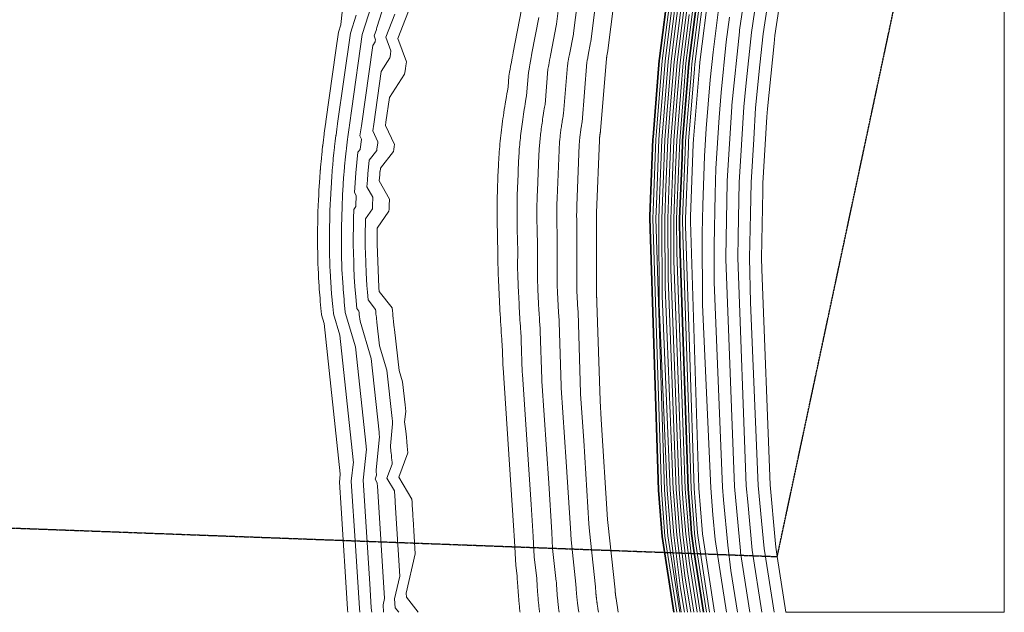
# Model space of a CAD drawing. Header units: inches. Extents: x -4231 to 8331, y -2103 to 3871.
# Tile 5 of 6: x 3372 to 8331, y -2103 to 884. Entities that reach past the tile are written whole.
import ezdxf

# ---------------------------------------------------------------- set-up
doc = ezdxf.new("R2010")
doc.units = ezdxf.units.IN
doc.header["$MEASUREMENT"] = 0
doc.linetypes.add('PHANTOM2', pattern=[1.25, 0.625, -0.125, 0.125, -0.125, 0.125, -0.125])
doc.layers.add('C-PROP', color=1, linetype='PHANTOM2')
doc.layers.add('C-TOPO-MAJR', color=2, linetype='Continuous', lineweight=35)
doc.layers.add('C-TOPO-MINR', color=3, linetype='Continuous', lineweight=9)

msp = doc.modelspace()

# ---------------------------------------------------------------- linework, layer by layer
at = {"layer": 'C-PROP'}
for p, q in [((7187.2, -1822.4), (8151.6, 2712.2)), ((-1986.1, -1479.6), (7187.2, -1822.4))]:
    msp.add_line(p, q, dxfattribs=at)
at = {"layer": 'C-TOPO-MAJR'}
msp.add_lwpolyline([(6666.1, -2103.4), (6606.9, -1721.2), (6588.8, -1488.3), (6545.7, -117.2), (6546.1, -107.2), (6561.1, 281.7), (6561.9, 291.5), (6593.4, 678.5), (6594.6, 688.3), (6642.4, 1069.8)], dxfattribs=at)
at = {"layer": 'C-TOPO-MAJR', "elevation": 120}
msp.add_lwpolyline([(6815.1, -2103.4), (6766.9, -1791.2), (6756.2, -1706.2), (6750.1, -1628.2), (6738.6, -1480.9), (6696.3, -243.6), (6695.7, -120.1), (6707.6, 187.9), (6710.9, 272.7), (6735.7, 578.7), (6742.6, 663.2), (6780.4, 964.6)], dxfattribs=at)
at = {"layer": 'C-TOPO-MINR'}
for points, elevation in [([(8330.6, 3871.5), (8330.6, -2103.4), (7231, -2103.4), (7187.2, -1822.4), (7180.6, -1775.3), (7177.3, -1739), (7151.5, -1460.7), (7109.3, -375.1), (7108.2, -316.3), (7114.6, 19.3), (7115.4, 60.4), (7135.3, 393.9), (7137.8, 434.9), (7171.7, 764.4), (7175.9, 804.9), (7223.6, 1126.7)], 228), ([(5065.5, 1565.3), (4989.8, 860.4), (4989.6, 858.3), (4977.9, 821.8), (4964.7, 728.5), (4914.2, 370.2), (4913.8, 367.2), (4907.7, 323), (4906.1, 311.2), (4905.5, 306.9), (4900, 262.9), (4898.7, 251.7), (4898.3, 249), (4898.3, 248.3), (4898, 245.6), (4893.3, 201.8), (4892.1, 190.7), (4891.8, 188), (4891.8, 187.4), (4891.5, 184.7), (4887.6, 141.3), (4886.6, 130.2), (4886.4, 127.7), (4886.4, 127.1), (4886.2, 124.7), (4883, 81.7), (4882.2, 70.2), (4881.9, 65.6), (4879.3, 23.3), (4878.7, 12), (4878.5, 7.8), (4876.6, -33.7), (4876, -44.8), (4875.9, -48.7), (4874.5, -89.2), (4874.2, -100), (4874.1, -103.6), (4873.2, -142.9), (4873, -153.4), (4872.9, -156.8), (4872.5, -194.8), (4872.4, -204.9), (4872.4, -208.3), (4872.4, -245), (4872.4, -254.8), (4872.4, -259.2), (4873, -295.4), (4873.1, -304.6), (4873.1, -307.2), (4873.1, -307.8), (4873.2, -310.4), (4874.3, -347.3), (4874.6, -356.7), (4874.7, -359.4), (4874.7, -360.1), (4874.9, -362.8), (4876.7, -401.5), (4877.2, -411.4), (4877.3, -414), (4877.4, -414.7), (4877.5, -417.3), (4880.2, -458.9), (4880.9, -470.2), (4881.3, -474.8), (4884.9, -520.5), (4885.9, -532.7), (4886.2, -536.6), (4890.9, -587.5), (4892.1, -600.9), (4892.4, -604.1), (4905.3, -647.4), (4986.3, -1404.5), (4986.5, -1406.4), (4986.7, -1408.4), (4982.6, -1447.5), (4990.9, -1578), (5023.2, -2085.4), (5023.5, -2088.9), (5024.6, -2103.4)], -12), ([(7049.5, -2103.4), (7002.7, -1802.3), (7001.6, -1793.9), (6971.5, -1469.5), (6928.3, -324), (6928.2, -311.7), (6935.4, 63.1), (6935.7, 71.6), (6958.1, 445.2), (6958.7, 453.6), (6996.8, 823.1), (6997.8, 831.4), (7051.5, 1192.9)], 192), ([(6187.8, -2103.4), (6187.3, -2100.1), (6186.5, -2094.7), (6185.9, -2090.6), (6185.3, -2086.4), (6184.7, -2081.8), (6184, -2077.1), (6183.5, -2073.2), (6183, -2069.4), (6182.4, -2065.3), (6181.9, -2061.2), (6181.5, -2057.5), (6181, -2053.9), (6180.6, -2050.2), (6180.1, -2046.5), (6179.7, -2043), (6179.4, -2039.5), (6179, -2036.1), (6178.6, -2032.7), (6178.3, -2029.2), (6178, -2025.7), (6177.7, -2022.5), (6177.4, -2019.3), (6177, -2015.6), (6176.7, -2012), (6176.5, -2008.9), (6176.2, -2005.8), (6175.9, -2001.9), (6175.7, -1998.1), (6175.4, -1995), (6175.2, -1991.8), (6174.9, -1987.6), (6174.6, -1983.5), (6174.4, -1980.2), (6174.2, -1977), (6173.7, -1968.1), (6173.5, -1964.8), (6173.3, -1961.4), (6148.7, -1737.5), (6145.5, -1678.9), (6124.6, -1345.2), (6099.5, -971.1), (6099, -963.6), (6088.9, -638.6), (6088.4, -631.2), (6087.2, -612.8), (6086.7, -604.9), (6086.2, -597.1), (6085.7, -588), (6085.1, -578.9), (6084.7, -571), (6084.2, -563), (6083.7, -553.9), (6083.2, -544.8), (6082.8, -536.8), (6082.4, -528.7), (6081.9, -519.7), (6081.5, -510.7), (6081.1, -502.7), (6080.7, -494.7), (6080.3, -485.8), (6079.9, -476.8), (6079.6, -469), (6079.3, -461.1), (6079, -452.2), (6078.7, -443.4), (6078.4, -435.7), (6078.9, -199.1), (6078.7, -191.4), (6078.4, -182.7), (6078.2, -174.1), (6078, -166.6), (6077.8, -159.1), (6077.6, -150.7), (6077.5, -142.3), (6077.4, -135.1), (6077.3, -128), (6077.2, -119.8), (6077.1, -111.7), (6077.1, -104.8), (6077.1, -98), (6077.1, -90.2), (6077.1, -82.5), (6077.2, -75.9), (6077.2, -69.3), (6077.4, -62.1), (6077.5, -54.8), (6077.7, -48.4), (6077.9, -42.1), (6078.1, -35.2), (6078.4, -28.3), (6078.6, -22), (6078.9, -15.8), (6088.3, 225.8), (6088.7, 232.4), (6089, 239), (6089.5, 245.3), (6089.9, 251.6), (6090.4, 258), (6090.9, 264.5), (6091.5, 270.9), (6092.1, 277.3), (6092.7, 283.7), (6093.3, 290), (6094.1, 296.7), (6094.8, 303.4), (6095.6, 309.8), (6096.4, 316.2), (6097.3, 323.3), (6098.2, 330.4), (6099.1, 336.9), (6100.1, 343.4), (6101.2, 351.1), (6102.4, 358.8), (6103.4, 365.4), (6104.4, 372), (6105.8, 380.4), (6107.2, 388.9), (6108.4, 395.7), (6109.5, 402.5), (6111.2, 411.8), (6130.7, 652.5), (6132.4, 661.8), (6133.5, 668.5), (6134.8, 675.2), (6136.6, 685.3), (6138.5, 695.5), (6139.7, 701.9), (6140.9, 708.3), (6160.4, 810.7), (6161.5, 816.7), (6191.3, 1054.2)], -36), ([(6287.4, -2103.4), (6284.2, -2085), (6283.8, -2081.9), (6283.3, -2078.8), (6282.7, -2075), (6282.1, -2071.2), (6281.7, -2068.3), (6281.2, -2065.5), (6280.7, -2062.1), (6280.2, -2058.8), (6279.9, -2056.2), (6279.5, -2053.6), (6279.1, -2050.7), (6278.7, -2047.8), (6278.4, -2045.4), (6278, -2043), (6277.7, -2040.4), (6277.4, -2037.8), (6277.1, -2035.5), (6276.8, -2033.3), (6276.5, -2031), (6276.3, -2028.7), (6276, -2026.5), (6275.8, -2024.3), (6275.5, -2022.1), (6275.3, -2020), (6275.1, -2017.8), (6274.9, -2015.6), (6274.7, -2013.6), (6274.5, -2011.6), (6274.3, -2009.3), (6274.1, -2007.1), (6274, -2005.1), (6273.8, -2003.2), (6273.6, -2000.8), (6273.5, -1998.4), (6273.3, -1996.4), (6273.2, -1994.5), (6273, -1991.9), (6272.8, -1989.2), (6272.7, -1987.2), (6272.6, -1985.2), (6272.2, -1979.7), (6272.1, -1977.6), (6272, -1975.5), (6241.1, -1694.1), (6239.1, -1657.5), (6212.9, -1238), (6197.2, -1004.2), (6196.9, -999.5), (6184.2, -591.1), (6183.9, -586.5), (6183.1, -575), (6182.8, -570.1), (6182.5, -565.2), (6182.2, -559.5), (6181.8, -553.8), (6181.5, -548.8), (6181.3, -543.9), (6180.9, -538.2), (6180.6, -532.5), (6180.4, -527.5), (6180.1, -522.4), (6179.8, -516.8), (6179.5, -511.2), (6179.3, -506.2), (6179.1, -501.2), (6178.8, -495.6), (6178.6, -490), (6178.4, -485.1), (6178.2, -480.2), (6178, -474.6), (6177.8, -469.1), (6177.6, -464.3), (6178.3, -166.9), (6178.1, -162.1), (6178, -156.7), (6177.8, -151.3), (6177.7, -146.6), (6177.6, -141.9), (6177.5, -136.7), (6177.4, -131.4), (6177.3, -126.9), (6177.2, -122.5), (6177.2, -117.4), (6177.1, -112.3), (6177.1, -108), (6177.1, -103.7), (6177.1, -98.9), (6177.1, -94), (6177.2, -89.9), (6177.2, -85.8), (6177.3, -81.3), (6177.4, -76.7), (6177.5, -72.8), (6177.6, -68.8), (6177.8, -64.5), (6177.9, -60.2), (6178.1, -56.3), (6178.3, -52.3), (6190.1, 251.3), (6190.3, 255.4), (6190.5, 259.5), (6190.8, 263.5), (6191.1, 267.4), (6191.4, 271.4), (6191.7, 275.4), (6192, 279.5), (6192.4, 283.5), (6192.8, 287.4), (6193.2, 291.4), (6193.7, 295.6), (6194.1, 299.8), (6194.6, 303.8), (6195.1, 307.8), (6195.7, 312.2), (6196.3, 316.6), (6196.8, 320.7), (6197.4, 324.7), (6198.1, 329.6), (6198.8, 334.4), (6199.5, 338.5), (6200.1, 342.7), (6201, 347.9), (6201.9, 353.2), (6202.6, 357.4), (6203.3, 361.7), (6204.3, 367.5), (6228.9, 670), (6229.9, 675.8), (6230.7, 680), (6231.4, 684.2), (6232.6, 690.6), (6233.8, 696.9), (6234.5, 700.9), (6235.3, 704.9), (6247.4, 768.9), (6248.1, 772.6), (6285.6, 1071.2)], -24), ([(6386.9, -2103.4), (6375.6, -2033.4), (6375.4, -2032.1), (6375.2, -2030.9), (6374.9, -2029.3), (6374.7, -2027.8), (6374.5, -2026.7), (6374.4, -2025.5), (6374.2, -2024.2), (6374, -2022.8), (6373.8, -2021.8), (6373.7, -2020.8), (6373.5, -2019.6), (6373.3, -2018.4), (6373.2, -2017.5), (6373.1, -2016.5), (6372.9, -2015.5), (6372.8, -2014.5), (6372.7, -2013.6), (6372.6, -2012.6), (6372.5, -2011.7), (6372.4, -2010.8), (6372.3, -2009.9), (6372.2, -2009), (6372.1, -2008.2), (6372, -2007.3), (6371.9, -2006.5), (6371.8, -2005.6), (6371.8, -2004.8), (6371.7, -2004), (6371.6, -2003.1), (6371.5, -2002.2), (6371.5, -2001.4), (6371.4, -2000.6), (6371.3, -1999.7), (6371.3, -1998.7), (6371.2, -1997.9), (6371.1, -1997.1), (6371.1, -1996.1), (6371, -1995), (6370.9, -1994.2), (6370.9, -1993.4), (6370.8, -1991.2), (6370.7, -1990.4), (6370.7, -1989.5), (6333.5, -1650.7), (6332.7, -1636), (6301.1, -1130.9), (6294.8, -1037.3), (6294.7, -1035.5), (6279.5, -543.6), (6279.3, -541.8), (6279.1, -537.2), (6278.9, -535.2), (6278.8, -533.3), (6278.7, -531), (6278.5, -528.7), (6278.4, -526.7), (6278.3, -524.7), (6278.2, -522.5), (6278.1, -520.2), (6277.9, -518.2), (6277.8, -516.1), (6277.7, -513.9), (6277.6, -511.7), (6277.5, -509.7), (6277.4, -507.6), (6277.3, -505.4), (6277.2, -503.2), (6277.2, -501.2), (6277.1, -499.2), (6277, -497), (6276.9, -494.8), (6276.8, -492.9), (6277.6, -134.7), (6277.6, -132.8), (6277.5, -130.7), (6277.4, -128.5), (6277.4, -126.6), (6277.3, -124.8), (6277.3, -122.7), (6277.3, -120.5), (6277.2, -118.8), (6277.2, -117), (6277.2, -114.9), (6277.2, -112.9), (6277.2, -111.2), (6277.2, -109.5), (6277.2, -107.5), (6277.2, -105.6), (6277.2, -103.9), (6277.2, -102.3), (6277.2, -100.5), (6277.3, -98.7), (6277.3, -97.1), (6277.4, -95.5), (6277.4, -93.8), (6277.5, -92), (6277.6, -90.5), (6277.6, -88.9), (6291.8, 276.7), (6291.9, 278.4), (6292, 280), (6292.1, 281.6), (6292.2, 283.2), (6292.3, 284.8), (6292.5, 286.4), (6292.6, 288), (6292.7, 289.6), (6292.9, 291.2), (6293.1, 292.8), (6293.2, 294.5), (6293.4, 296.1), (6293.6, 297.7), (6293.8, 299.3), (6294, 301.1), (6294.3, 302.9), (6294.5, 304.5), (6294.7, 306.1), (6295, 308.1), (6295.3, 310), (6295.6, 311.6), (6295.8, 313.3), (6296.2, 315.4), (6296.5, 317.5), (6296.8, 319.2), (6297.1, 320.9), (6297.5, 323.2), (6327.1, 687.6), (6327.5, 689.9), (6327.8, 691.6), (6328.1, 693.2), (6328.6, 695.8), (6329, 698.3), (6329.3, 699.9), (6329.6, 701.5), (6334.5, 727.1), (6334.8, 728.6), (6379.9, 1088.2)], -12), ([(6681.2, -2103.4), (6621.8, -1719.7), (6603.8, -1487.5), (6560.7, -117.5), (6562.2, -77.7), (6576.1, 280.8), (6579.3, 320.3), (6608.3, 677), (6613.2, 715.9), (6657.3, 1067.6)], 12), ([(6696.3, -2103.4), (6636.8, -1718.2), (6618.7, -1486.8), (6575.7, -117.8), (6578.4, -48.2), (6591.1, 279.9), (6596.7, 349), (6623.2, 675.5), (6631.7, 743.5), (6672.1, 1065.4)], 24), ([(6703.3, -2103.4), (6689.3, -2015.1), (6651.7, -1716.7), (6633.7, -1486.1), (6592.8, -551.5), (6590.7, -118), (6594.5, -18.7), (6606.1, 279), (6614.1, 377.7), (6638.1, 673.9), (6650.3, 771.2), (6686.9, 1063.2)], 36), ([(6719.4, -2103.4), (6700.4, -1983.1), (6666.6, -1715.2), (6648.7, -1485.3), (6607.6, -507.5), (6605.7, -118.3), (6610.7, 10.8), (6621, 278.1), (6631.5, 406.4), (6653.1, 672.4), (6668.9, 798.8), (6701.8, 1061)], 48), ([(6735.4, -2103.4), (6711.5, -1951.1), (6681.5, -1713.7), (6664.6, -1495.9), (6663.7, -1484.6), (6622.4, -463.5), (6620.7, -118.6), (6626.8, 40.3), (6636, 277.2), (6648.8, 435.1), (6668, 670.9), (6687.5, 826.4), (6716.6, 1058.8)], 60), ([(6751.4, -2103.4), (6722.6, -1919.1), (6696.5, -1712.2), (6681.7, -1522.4), (6678.7, -1483.9), (6637.2, -419.5), (6635.7, -118.9), (6643, 69.8), (6651, 276.3), (6666.2, 463.9), (6682.9, 669.3), (6706.1, 854), (6731.4, 1056.6)], 72), ([(6767.4, -2103.4), (6733.7, -1887.2), (6711.4, -1710.7), (6698.8, -1548.8), (6693.7, -1483.1), (6651.9, -375.6), (6650.7, -119.2), (6659.1, 99.3), (6666, 275.4), (6683.6, 492.6), (6697.8, 667.8), (6724.6, 881.7), (6746.3, 1054.4)], 84), ([(5221.3, 1003.5), (5170.4, 844.6), (5169.7, 838.4), (5169.5, 836.5), (5169.4, 834.7), (5156.8, 802.3), (5163.8, 783.2), (5163.6, 781.6), (5163.4, 779.9), (5163.1, 777.9), (5162.8, 775.8), (5162.6, 774.5), (5162.4, 773.1), (5150.1, 754.2), (5093.1, 349.1), (5086, 297.8), (5093.2, 282.2), (5093, 280.7), (5086.9, 232), (5086.7, 230.3), (5076, 216.6), (5075.7, 213.7), (5070.5, 165.2), (5070.2, 162.3), (5065.9, 114.1), (5065.7, 111.4), (5062, 61.3), (5059.1, 12.1), (5067.4, -2.7), (5067.3, -4.3), (5065.1, -52.4), (5065.1, -53.9), (5065, -55.3), (5065, -56.9), (5064.9, -58.4), (5055.4, -72.1), (5053.8, -119), (5052.9, -164.4), (5052.4, -208.3), (5052.4, -251.3), (5053, -291.4), (5053.1, -294.2), (5054.3, -335.1), (5055.2, -363.1), (5055.3, -366.1), (5057.4, -409), (5057.5, -411.9), (5060.7, -460.6), (5064.9, -513.4), (5070.3, -571.5), (5080.7, -585), (5080.9, -587.3), (5081.2, -589.6), (5081.4, -591.5), (5081.6, -593.3), (5081.9, -596.1), (5082.2, -599), (5082.4, -600.8), (5082.6, -602.7), (5086.4, -635.9), (5142.4, -824.2), (5182.2, -1196), (5183.4, -1206.7), (5184.6, -1217.5), (5166.7, -1387.2), (5167.6, -1394.8), (5167.8, -1397.3), (5168.1, -1399.9), (5168.5, -1403.5), (5168.9, -1407.1), (5169.2, -1409.8), (5169.4, -1412.6), (5162, -1432.4), (5172.6, -1450.3), (5172.8, -1452.8), (5172.9, -1455.3), (5173.2, -1458.8), (5173.4, -1462.4), (5173.5, -1464.5), (5173.6, -1466.5), (5209.8, -2033.5), (5202.3, -2065.5), (5205.2, -2103.4)], -48), ([(6089, -2103.4), (6088.6, -2101.1), (6087.9, -2095.8), (6087.2, -2090.2), (6086.5, -2084.5), (6085.8, -2079.5), (6085.2, -2074.5), (6084.6, -2069.5), (6084, -2064.4), (6083.5, -2059.5), (6082.9, -2054.7), (6082.4, -2050), (6082, -2045.4), (6081.5, -2040.5), (6081, -2035.7), (6080.6, -2031.3), (6080.2, -2026.9), (6079.8, -2021.9), (6079.3, -2016.9), (6079, -2012.6), (6078.7, -2008.4), (6078.3, -2003.1), (6077.9, -1997.8), (6077.5, -1993.5), (6077.2, -1989.2), (6076.9, -1983.4), (6076.5, -1977.7), (6076.2, -1973.2), (6075.9, -1968.8), (6075.1, -1956.6), (6074.8, -1952), (6074.6, -1947.4), (6056.3, -1781), (6051.9, -1700.4), (6036.4, -1452.3), (6001.8, -938), (6001.1, -927.7), (5993.6, -686.1), (5992.9, -675.9), (5991.3, -650.6), (5990.6, -639.8), (5990, -629.1), (5989.2, -616.6), (5988.5, -604), (5987.8, -593.1), (5987.2, -582.1), (5986.5, -569.6), (5985.8, -557.2), (5985.2, -546.1), (5984.6, -535), (5984, -522.6), (5983.4, -510.3), (5982.9, -499.2), (5982.4, -488.2), (5981.8, -475.9), (5981.3, -463.7), (5980.9, -452.8), (5980.4, -442), (5980, -429.9), (5979.5, -417.7), (5979.2, -407.1), (5979.6, -231.2), (5979.2, -220.6), (5978.9, -208.7), (5978.5, -196.8), (5978.3, -186.6), (5978, -176.3), (5977.8, -164.7), (5977.6, -153.1), (5977.4, -143.3), (5977.3, -133.4), (5977.2, -122.2), (5977.1, -111), (5977, -101.6), (5977, -92.2), (5977, -81.5), (5977.1, -70.9), (5977.1, -61.9), (5977.3, -52.9), (5977.4, -42.8), (5977.6, -32.8), (5977.8, -24.1), (5978.1, -15.4), (5978.4, -5.9), (5978.8, 3.6), (5979.2, 12.2), (5979.6, 20.8), (5986.5, 200.4), (5987, 209.5), (5987.6, 218.5), (5988.1, 227.2), (5988.7, 235.9), (5989.4, 244.7), (5990.1, 253.5), (5990.9, 262.3), (5991.7, 271.2), (5992.6, 279.9), (5993.5, 288.6), (5994.5, 297.8), (5995.5, 307), (5996.6, 315.8), (5997.6, 324.6), (5998.9, 334.4), (6000.2, 344.1), (6001.4, 353.1), (6002.7, 362), (6004.3, 372.6), (6005.9, 383.2), (6007.3, 392.3), (6008.7, 401.4), (6010.6, 413), (6012.5, 424.5), (6014.1, 433.9), (6015.7, 443.3), (6018, 456.1), (6032.5, 635), (6034.8, 647.8), (6036.4, 657), (6038.1, 666.2), (6040.6, 680.1), (6043.2, 694.1), (6044.8, 702.9), (6046.5, 711.8), (6073.3, 852.5), (6074.8, 860.7), (6097, 1037.3)], -48), ([(6830.9, -2103.4), (6778, -1759.2), (6771.1, -1704.6), (6767.2, -1654.6), (6753.6, -1480.2), (6711.1, -199.6), (6710.7, -120.4), (6723.7, 217.4), (6725.9, 271.8), (6753.1, 607.5), (6757.5, 661.6), (6798.9, 992.2)], 132), ([(6846.8, -2103.4), (6789, -1727.2), (6786, -1703.1), (6784.3, -1681.1), (6768.6, -1479.5), (6725.8, -155.6), (6725.7, -120.6), (6739.9, 246.9), (6740.8, 270.9), (6770.5, 636.2), (6772.4, 660.1), (6817.5, 1019.8)], 144), ([(6871.8, -2103.4), (6811.1, -1708), (6809.1, -1686.3), (6792.9, -1478.3), (6750, -133.4), (6750.5, -108.8), (6764.6, 257.2), (6766.1, 281.7), (6795.6, 645.4), (6798.1, 669.6), (6843, 1027.9)], 156), ([(7171, -2103.4), (7121, -1782.4), (7108.1, -1642.8), (7091.5, -1463.7), (7052.4, -542.1), (7048.2, -316.1), (7052.4, -95.1), (7055.4, 62.7), (7068.6, 282.4), (7078, 439.7), (7100.3, 656.8), (7116.4, 812.3), (7147.8, 1024.3)], 216), ([(5144.1, 955.1), (5097.2, 808.8), (5044.6, 435.6), (5032.8, 351.5), (5032.7, 350.8), (5031.2, 340.4), (5024.7, 293.1), (5024.6, 292.1), (5023.3, 281.8), (5017.7, 236.9), (5017.7, 236.3), (5017.4, 233.5), (5017.3, 232.9), (5016.2, 222.6), (5011.4, 177.9), (5011.4, 177.3), (5011.1, 174.7), (5011, 174), (5010.1, 163.8), (5006.2, 119.5), (5006.1, 118.9), (5005.9, 116.4), (5005.9, 115.8), (5005.1, 105.7), (5001.7, 59.6), (5001.7, 58.5), (5001.1, 48.6), (4998.4, 3.3), (4998.3, 2.3), (4997.9, -7.5), (4995.9, -51.8), (4995.8, -52.7), (4995.5, -62.2), (4994.1, -105.4), (4994, -106.3), (4993.8, -115.5), (4992.9, -157.3), (4992.9, -158.1), (4992.8, -167), (4992.4, -207.5), (4992.4, -208.3), (4992.4, -216.9), (4992.4, -256.5), (4992.4, -257.5), (4992.6, -266), (4993.1, -302.9), (4993.1, -303.5), (4993.1, -306.2), (4993.2, -306.8), (4993.4, -315.4), (4994.6, -353.1), (4994.6, -353.7), (4994.7, -356.5), (4994.7, -357.1), (4995.2, -366.2), (4997, -405.7), (4997.1, -406.3), (4997.2, -409), (4997.3, -409.6), (4997.9, -419.4), (5000.8, -464.2), (5000.9, -465.3), (5001.7, -476.1), (5005.6, -524.7), (5005.7, -525.6), (5006.8, -537.6), (5011.7, -591.1), (5011.8, -591.8), (5063.4, -765.3), (5116.9, -1265.5), (5117.8, -1273.3), (5118.6, -1281.1), (5102.2, -1437.5), (5135.5, -1959.7), (5143.1, -2078.9), (5143.1, -2079.7), (5144.3, -2094.4), (5145, -2103.4)], -36), ([(5353.8, 989.3), (5276.1, 789.3), (5319.6, 671.3), (5318.2, 661.2), (5316.8, 651), (5314.9, 638.3), (5313.1, 625.6), (5311.9, 617.2), (5310.6, 608.8), (5234.6, 491.9), (5217, 366.7), (5214.8, 350.8), (5259, 254.3), (5257.8, 245), (5256, 230), (5254.7, 219.4), (5188.6, 135.1), (5188.5, 134.2), (5186.9, 119.2), (5186.8, 118.3), (5185.4, 103.4), (5185.4, 102.6), (5184.2, 87.1), (5183.3, 71.9), (5234.8, -20), (5234.3, -29.8), (5233.6, -44.6), (5233.2, -53.5), (5232.8, -62.4), (5232.5, -71.9), (5232.1, -81.4), (5173.3, -166.2), (5172.9, -180.7), (5172.6, -194.7), (5172.4, -208.3), (5172.4, -221.6), (5172.6, -234), (5172.6, -234.8), (5173, -247.5), (5178.6, -420.9), (5178.7, -421.9), (5179.3, -435.1), (5179.3, -436), (5180.3, -451.1), (5181.6, -467.4), (5183.3, -485.4), (5247.8, -568.8), (5249.2, -583.3), (5250.7, -597.8), (5251.9, -609.1), (5253.1, -620.4), (5255, -637.9), (5257, -655.4), (5258.3, -667), (5259.6, -678.6), (5283.2, -883.8), (5300.5, -942), (5312.8, -1056.9), (5314.7, -1073.6), (5316.6, -1090.3), (5311, -1142.7), (5316.2, -1189.5), (5317.9, -1205.3), (5319.6, -1221), (5322, -1243.4), (5324.3, -1265.8), (5326, -1282.7), (5327.7, -1299.6), (5281.6, -1422.4), (5347.3, -1533), (5348.3, -1548.3), (5349.3, -1563.6), (5350.7, -1585.7), (5352.1, -1607.7), (5352.8, -1620.4), (5353.6, -1633.2), (5364.7, -1808.4), (5318.7, -2006.2), (5320.3, -2027.6), (5378.6, -2103.4)], -72), ([(6931.1, -2103.4), (6874.6, -1736.6), (6863, -1611.7), (6852.4, -1475.4), (6811.2, -553.9), (6809.4, -192.8), (6812.1, -51.5), (6821.7, 195.4), (6830.1, 336.2), (6850, 581.5), (6864.3, 720.8), (6894.6, 962.4)], 168), ([(5066.8, 906.7), (5037.5, 815.3), (5004.7, 582.1), (4973.5, 360.8), (4973.2, 359), (4969.5, 331.7), (4965.4, 302.2), (4965, 299.5), (4961.7, 272.3), (4958.2, 244.3), (4958, 242.6), (4957.8, 240.9), (4957.6, 239.3), (4954.7, 212.2), (4951.8, 184.3), (4951.6, 182.7), (4951.4, 181), (4951.3, 179.4), (4948.9, 152.5), (4946.4, 124.8), (4946.3, 123.3), (4946.1, 121.8), (4946, 120.3), (4944.1, 93.7), (4941.9, 64.9), (4941.8, 62.1), (4940.2, 36), (4938.5, 7.6), (4938.4, 5), (4937.2, -20.6), (4936, -48.3), (4935.9, -50.7), (4935, -75.7), (4934.1, -102.7), (4934.1, -104.9), (4933.5, -129.2), (4933, -155.4), (4932.9, -157.5), (4932.7, -180.9), (4932.4, -206.2), (4932.4, -208.3), (4932.4, -230.9), (4932.4, -255.7), (4932.4, -258.4), (4932.8, -280.7), (4933.1, -303.8), (4933.1, -305.4), (4933.1, -307), (4933.2, -308.6), (4933.9, -331.4), (4934.6, -354.9), (4934.7, -356.6), (4934.7, -358.3), (4934.8, -360), (4935.9, -383.9), (4937.1, -408.5), (4937.2, -410.2), (4937.3, -411.8), (4937.4, -413.4), (4939, -439.1), (4940.9, -467.2), (4941.1, -470.1), (4943.3, -498.3), (4945.7, -528.7), (4945.9, -531.1), (4948.8, -562.5), (4951.9, -596), (4952.1, -598), (4984.4, -706.3), (5051.6, -1335), (5052.1, -1339.9), (5052.7, -1344.8), (5042.4, -1442.5), (5063.2, -1768.9), (5083.2, -2082.1), (5083.3, -2084.3), (5084.8, -2103.4)], -24), ([(5261.6, 912), (5216.4, 795.8), (5241.7, 727.3), (5240.9, 721.4), (5240.1, 715.5), (5239, 708.1), (5237.9, 700.7), (5237.2, 695.8), (5236.5, 690.9), (5192.4, 623.1), (5155, 357.9), (5150.4, 324.3), (5176.1, 268.3), (5175.4, 262.8), (5171.4, 231), (5170.7, 224.8), (5132.3, 175.9), (5132.1, 173.9), (5128.7, 142.2), (5128.5, 140.3), (5125.7, 108.8), (5125.5, 107), (5123.1, 74.2), (5121.2, 42), (5151.1, -11.4), (5150.8, -17), (5149.4, -48.5), (5149.1, -53.7), (5148.9, -58.8), (5148.7, -64.4), (5148.5, -69.9), (5114.4, -119.1), (5113.4, -149.8), (5112.7, -179.5), (5112.4, -208.3), (5112.4, -236.4), (5112.8, -262.7), (5112.8, -264.5), (5113.6, -291.3), (5116.9, -392), (5117, -394), (5118.3, -422.1), (5118.4, -423.9), (5120.5, -455.8), (5123.3, -490.4), (5126.8, -528.4), (5164.2, -576.9), (5165.1, -585.3), (5166, -593.7), (5166.6, -600.3), (5167.3, -606.9), (5168.4, -617), (5169.6, -627.2), (5170.3, -633.9), (5171.1, -640.7), (5184.8, -759.8), (5221.5, -883.1), (5247.5, -1126.5), (5249, -1140.2), (5250.6, -1153.9), (5238.9, -1265), (5241.9, -1292.2), (5242.9, -1301.3), (5243.9, -1310.4), (5245.2, -1323.4), (5246.6, -1336.4), (5247.6, -1346.3), (5248.6, -1356.1), (5221.8, -1427.4), (5260, -1491.7), (5260.6, -1500.6), (5261.1, -1509.4), (5261.9, -1522.3), (5262.7, -1535.1), (5263.2, -1542.5), (5263.6, -1549.8), (5287.3, -1921), (5260.5, -2035.8), (5264, -2081.2), (5281, -2103.4)], -60), ([(5892.2, -2103.4), (5891.8, -2100.1), (5890.9, -2092.6), (5890.1, -2085.2), (5889.4, -2077.9), (5888.6, -2070.7), (5887.9, -2063.2), (5887.1, -2055.8), (5886.5, -2049), (5885.9, -2042.2), (5885.2, -2034.4), (5884.6, -2026.7), (5884, -2020.1), (5883.5, -2013.5), (5882.9, -2005.4), (5882.3, -1997.2), (5881.8, -1990.5), (5881.3, -1983.9), (5880.7, -1975), (5880.1, -1966.1), (5879.7, -1959.3), (5879.2, -1952.4), (5878, -1933.5), (5877.6, -1926.4), (5877.2, -1919.3), (5871.5, -1867.9), (5864.7, -1743.3), (5859.9, -1666.6), (5806.4, -871.7), (5805.4, -855.8), (5803, -781.1), (5802, -765.3), (5799.5, -726.1), (5798.4, -709.6), (5797.4, -693), (5796.2, -673.6), (5795.1, -654.2), (5794.1, -637.3), (5793.1, -620.4), (5792, -601.1), (5791, -581.8), (5790.1, -564.7), (5789.2, -547.5), (5788.2, -528.4), (5787.3, -509.3), (5786.5, -492.3), (5785.7, -475.2), (5784.8, -456.3), (5784, -437.3), (5783.3, -420.6), (5782.7, -403.8), (5782, -385.1), (5781.3, -366.3), (5780.7, -350), (5780.9, -295.6), (5780.3, -279.2), (5779.8, -260.8), (5779.3, -242.4), (5778.9, -226.6), (5778.5, -210.7), (5778.1, -192.8), (5777.8, -174.9), (5777.5, -159.7), (5777.3, -144.4), (5777.1, -127.1), (5777, -109.8), (5776.9, -95.2), (5776.9, -80.7), (5776.9, -64.2), (5777, -47.7), (5777.1, -33.8), (5777.3, -19.9), (5777.6, -4.4), (5777.9, 11.1), (5778.2, 24.5), (5778.6, 38), (5779.1, 52.7), (5779.7, 67.3), (5780.2, 80.6), (5780.9, 94), (5783, 149.5), (5783.8, 163.5), (5784.6, 177.5), (5785.5, 190.9), (5786.4, 204.3), (5787.5, 217.9), (5788.6, 231.5), (5789.8, 245.2), (5791, 258.9), (5792.3, 272.4), (5793.7, 285.9), (5795.3, 300.1), (5796.9, 314.3), (5798.5, 327.9), (5800.2, 341.4), (5802.1, 356.5), (5804.1, 371.6), (5806.1, 385.4), (5808, 399.2), (5810.4, 415.6), (5812.9, 432), (5815.1, 446.1), (5817.4, 460.1), (5820.3, 478), (5823.2, 495.9), (5825.7, 510.4), (5828.2, 524.9), (5831.6, 544.6), (5836.1, 599.9), (5839.6, 619.7), (5842.2, 633.9), (5844.7, 648.2), (5848.7, 669.7), (5852.6, 691.3), (5855.2, 704.9), (5857.7, 718.6), (5899.1, 936.1)], -72), ([(5990.5, -2103.4), (5990.2, -2101.5), (5989.4, -2095.2), (5988.7, -2088.7), (5987.9, -2082.2), (5987.2, -2076.1), (5986.5, -2069.9), (5985.9, -2064), (5985.3, -2058), (5984.7, -2051.9), (5984.1, -2045.7), (5983.6, -2040.1), (5983, -2034.5), (5982.5, -2028.2), (5982, -2021.8), (5981.5, -2016.4), (5981.1, -2011), (5980.6, -2004.2), (5980.1, -1997.5), (5979.7, -1992), (5979.3, -1986.5), (5978.8, -1979.2), (5978.3, -1971.9), (5977.9, -1966.3), (5977.6, -1960.6), (5976.6, -1945), (5976.2, -1939.2), (5975.9, -1933.3), (5963.9, -1824.4), (5958.3, -1721.9), (5948.2, -1559.5), (5904.1, -904.8), (5903.2, -891.8), (5898.3, -733.6), (5897.5, -720.6), (5895.4, -688.3), (5894.5, -674.7), (5893.7, -661), (5892.7, -645.1), (5891.8, -629.1), (5890.9, -615.2), (5890.1, -601.3), (5889.3, -585.4), (5888.4, -569.5), (5887.6, -555.4), (5886.9, -541.2), (5886.1, -525.5), (5885.3, -509.8), (5884.7, -495.8), (5884, -481.7), (5883.3, -466.1), (5882.7, -450.5), (5882.1, -436.7), (5881.6, -422.9), (5881, -407.5), (5880.4, -392), (5880, -378.5), (5880.2, -263.4), (5879.8, -249.9), (5879.3, -234.8), (5878.9, -219.6), (5878.6, -206.6), (5878.3, -193.5), (5878, -178.8), (5877.7, -164), (5877.5, -151.5), (5877.3, -138.9), (5877.1, -124.7), (5877, -110.4), (5877, -98.4), (5877, -86.4), (5877, -72.9), (5877, -59.3), (5877.1, -47.8), (5877.3, -36.4), (5877.5, -23.6), (5877.7, -10.9), (5878, 0.2), (5878.3, 11.3), (5878.8, 23.4), (5879.2, 35.5), (5879.7, 46.4), (5880.2, 57.4), (5884.8, 174.9), (5885.4, 186.5), (5886.1, 198), (5886.8, 209.1), (5887.6, 220.1), (5888.4, 231.3), (5889.4, 242.5), (5890.3, 253.8), (5891.4, 265.1), (5892.5, 276.2), (5893.6, 287.3), (5894.9, 299), (5896.2, 310.7), (5897.5, 321.9), (5898.9, 333), (5900.5, 345.4), (5902.2, 357.9), (5903.7, 369.2), (5905.4, 380.6), (5907.4, 394.1), (5909.4, 407.6), (5911.2, 419.2), (5913, 430.8), (5915.4, 445.5), (5917.9, 460.2), (5919.9, 472.1), (5922, 484.1), (5924.8, 500.4), (5934.3, 617.5), (5937.2, 633.7), (5939.3, 645.5), (5941.4, 657.2), (5944.7, 674.9), (5947.9, 692.7), (5950, 703.9), (5952.1, 715.2), (5986.2, 894.3)], -60), ([(6783.3, -2103.4), (6744.7, -1855.2), (6726.3, -1709.2), (6715.9, -1575.3), (6708.7, -1482.4), (6666.7, -331.6), (6665.7, -119.5), (6675.3, 128.9), (6680.9, 274.5), (6701, 521.3), (6712.7, 666.2), (6743.2, 909.3)], 96), ([(6799.2, -2103.4), (6755.8, -1823.2), (6741.2, -1707.7), (6733, -1601.7), (6723.6, -1481.7), (6681.5, -287.6), (6680.7, -119.8), (6691.4, 158.4), (6695.9, 273.6), (6718.4, 550), (6727.7, 664.7), (6761.8, 936.9)], 108), ([(6987.1, -2103.4), (6954.2, -1893), (6938.1, -1765.2), (6916.9, -1537), (6911.9, -1472.5), (6869.7, -439), (6868.8, -252.2), (6873.8, 5.8), (6878.7, 133.5), (6894.1, 390.7), (6904.4, 517.6), (6930.6, 772), (6946.2, 896.9)], 180), ([(7110.3, -2103.4), (7061.5, -1789.4), (7038.9, -1546.5), (7031.5, -1466.6), (6988.2, -316), (6990.2, -209.6), (6995.5, 65.1), (7001.8, 170.9), (7018.2, 444.6), (7028.9, 549.1), (7056.8, 819.8), (7072, 921.9)], 204)]:
    msp.add_lwpolyline(points, dxfattribs=dict(at, elevation=elevation))

doc.saveas('drawing.dxf')
